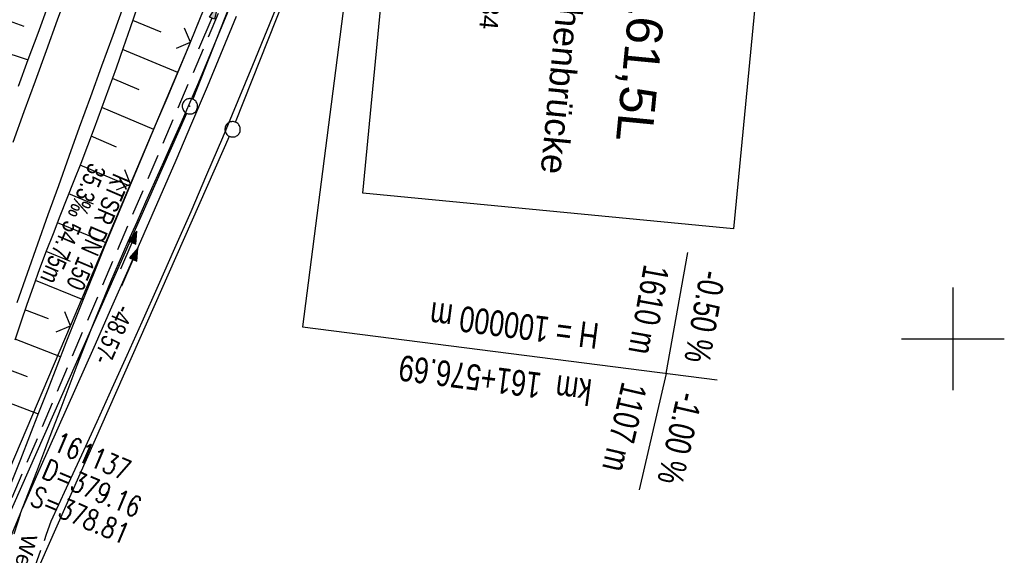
# Model space of a CAD drawing. Extents: x 510932 to 511602, y 463659 to 464636.
# Tile 35 of 81: x 511309 to 511405, y 463879 to 463931. Entities that reach past the tile are written whole.
import ezdxf
from ezdxf.enums import TextEntityAlignment as Align

# ---------------------------------------------------------------- set-up
doc = ezdxf.new("R2010")
doc.units = 0
doc.header["$LTSCALE"] = 10
doc.header["$MEASUREMENT"] = 0
for name, pattern in [('AUSGEZOGEN', [0]), ('LT00', [0]), ('LT11', [0.3, 0.2, -0.1]), ('STRICHLINIE2', [0.375, 0.25, -0.125])]:
    doc.linetypes.add(name, pattern=pattern)
doc.layers.get('0').update_dxf_attribs({"linetype": 'LT00'})
for name, color, linetype in [('--EK_FBR', 1, 'LT00'), ('--EK_Halt-Pfeil', 4, 'LT00'), ('--EK_Haltung', 7, 'STRICHLINIE2'), ('--EK_Haltung-Text', 140, 'LT00'), ('--EK_Schacht-Text', 5, 'LT00'), ('--EL_DFK_AB_L', 21, 'LT00'), ('--EL_DFK_AB_P', 7, 'LT00'), ('--EL_Halt-Pfeil', 4, 'LT00'), ('--EL_Haltung', 182, 'STRICHLINIE2'), ('--EL_Haltung-Text', 182, 'LT00'), ('-GRA-20O', 20, 'LT00'), ('ABSTAND', 8, 'LT00'), ('BW_TEXT_A', 20, 'AUSGEZOGEN'), ('DFK_AB_L', 21, 'LT00'), ('DFK_AB_P', 7, 'LT00'), ('DFK_GZPKT', 250, 'LT00'), ('DFK_KATASTER', 250, 'LT00'), ('FELDWEG_TEXT', 1, 'Continuous'), ('PFEIL', 140, 'AUSGEZOGEN'), ('V104_AFBR_BAB', 250, 'LT00'), ('V104_BOESCH', 250, 'LT00'), ('V104_BOSCHUNG', 250, 'LT00'), ('V104_FELDWEG', 250, 'LT11'), ('V104_GRABEN', 250, 'LT00'), ('V104_RASTER', 250, 'LT00'), ('V104_ZAUN', 40, 'LT00')]:
    doc.layers.add(name, color=color, linetype=linetype)
doc.styles.add('Beschrift', font='ARIAL.TTF')
doc.styles.add('Haltungsbeschriftung', font='ARIAL.TTF', dxfattribs={"width": 0.75})
doc.styles.add('schachtbeschriftung', font='romans.shx', dxfattribs={"width": 0.75, "height": 2})
doc.styles.get("Standard").update_dxf_attribs({"font": 'ARIAL.TTF'})

# ---------------------------------------------------------------- blocks, each defined once
blk = doc.blocks.new('SYMB7010')
at = {"color": 0, "linetype": 'ByBlock'}
for points in [[(-0.031408, 0.499213), (-0.093728, 0.49134), (-0.15457, 0.475719), (-0.212975, 0.452595), (-0.268021, 0.422333), (-0.31884, 0.385411), (-0.36463, 0.342411), (-0.40467, 0.29401), (-0.438329, 0.240973), (-0.465074, 0.184136), (-0.484486, 0.124395), (-0.496256, 0.062692), (-0.5002, 0)], [(-0.5002, 0), (-0.496256, -0.062692), (-0.484486, -0.124395), (-0.465075, -0.184136), (-0.438329, -0.240973), (-0.404671, -0.29401), (-0.36463, -0.342411), (-0.31884, -0.385411), (-0.268021, -0.422333), (-0.212975, -0.452595), (-0.154571, -0.475719), (-0.093728, -0.49134), (-0.031408, -0.499213), (0.031408, -0.499213)], [(0.5002, 0), (0.496256, 0.062692), (0.484485, 0.124395), (0.465074, 0.184136), (0.438329, 0.240973), (0.40467, 0.29401), (0.36463, 0.342411), (0.31884, 0.385411), (0.268021, 0.422333), (0.212975, 0.452595), (0.15457, 0.475719), (0.093728, 0.49134), (0.031408, 0.499213), (-0.031408, 0.499213)], [(0.031408, -0.499213), (0.093728, -0.491341), (0.15457, -0.475719), (0.212975, -0.452595), (0.268021, -0.422333), (0.31884, -0.385411), (0.36463, -0.342411), (0.404671, -0.294011), (0.438329, -0.240974), (0.465075, -0.184136), (0.484486, -0.124395), (0.496256, -0.062692), (0.500201, 0)]]:
    blk.add_lwpolyline(points, dxfattribs=at)
blk = doc.blocks.new('SYMB0003')
at = {"color": 0, "linetype": 'ByBlock'}
for p, q in [((-0.015712, 0), (0.010166, 0.012015)), ((0, -0.021257), (-0.015712, 0)), ((0.010166, 0.012015), (0, -0.021257))]:
    blk.add_line(p, q, dxfattribs=at)
for points in [[(-0.031395, 0.499013), (-0.093691, 0.491144), (-0.154509, 0.475528), (-0.21289, 0.452414), (-0.267913, 0.422164), (-0.318712, 0.385257), (-0.364484, 0.342274), (-0.404509, 0.293893), (-0.438154, 0.240877), (-0.464888, 0.184062), (-0.484292, 0.124345), (-0.496058, 0.062667), (-0.5, 0)], [(-0.5, 0), (-0.496058, -0.062667), (-0.484292, -0.124345), (-0.464888, -0.184062), (-0.438154, -0.240877), (-0.404509, -0.293893), (-0.364485, -0.342274), (-0.318712, -0.385257), (-0.267914, -0.422164), (-0.21289, -0.452414), (-0.154509, -0.475529), (-0.093691, -0.491144), (-0.031395, -0.499014), (0.031395, -0.499014)], [(0.5, 0), (0.496057, 0.062667), (0.484292, 0.124345), (0.464888, 0.184062), (0.438153, 0.240877), (0.404509, 0.293893), (0.364484, 0.342274), (0.318712, 0.385257), (0.267913, 0.422164), (0.21289, 0.452414), (0.154509, 0.475528), (0.093691, 0.491144), (0.031395, 0.499013), (-0.031395, 0.499013)], [(0.031395, -0.499014), (0.093691, -0.491144), (0.154509, -0.475529), (0.21289, -0.452414), (0.267914, -0.422164), (0.318712, -0.385257), (0.364485, -0.342274), (0.404509, -0.293893), (0.438154, -0.240877), (0.464889, -0.184062), (0.484292, -0.124345), (0.496058, -0.062667), (0.5, 0)]]:
    blk.add_lwpolyline(points, dxfattribs=at)
blk = doc.blocks.new('Pfreil3')
at = {"layer": 'PFEIL'}
blk.add_hatch(color=256, dxfattribs=at).paths.add_polyline_path([(-1.549, 0.273), (-1.549, -0.273), (0, 0)])
for p, q in [((-1.549, 0), (-4.831, 0)), ((-1.549, -0.273), (-1.549, 0.273)), ((-1.549, 0.273), (0, 0)), ((0, 0), (-1.549, -0.273))]:
    blk.add_line(p, q, dxfattribs=at)
blk = doc.blocks.new('SYMB0024')
at = {"color": 0, "linetype": 'ByBlock'}
for p, q in [((-0.5, 0.5), (0, 0)), ((0, 0), (0.5, 0.5))]:
    blk.add_line(p, q, dxfattribs=at)
blk = doc.blocks.new('SYMB0070')
at = {"color": 0, "linetype": 'ByBlock'}
for p, q in [((-0.5, 0), (0.2, 0)), ((0.5, 0), (0.2, 0.1)), ((0.2, 0.1), (0.2, 0)), ((0.468, 0), (0.21, 0.086)), ((0.21, 0.086), (0.21, -0.086)), ((0.21, -0.086), (0.468, 0)), ((0.22, -0.072), (0.437, 0)), ((0.23, -0.058), (0.405, 0)), ((0.24, -0.045), (0.374, 0)), ((0.342, 0), (0.25, 0.031)), ((0.25, 0.031), (0.25, -0.031)), ((0.25, -0.031), (0.342, 0)), ((0.26, -0.017), (0.31, 0)), ((0.27, -0.003), (0.279, 0))]:
    blk.add_line(p, q, dxfattribs=at)
for points in [[(0.2, 0), (0.2, -0.1), (0.5, 0)], [(0.437, 0), (0.22, 0.072), (0.22, -0.072)], [(0.405, 0), (0.23, 0.058), (0.23, -0.058)], [(0.374, 0), (0.24, 0.045), (0.24, -0.045)], [(0.31, 0), (0.26, 0.017), (0.26, -0.017)], [(0.279, 0), (0.27, 0.003), (0.27, -0.003)]]:
    blk.add_lwpolyline(points, dxfattribs=at)

msp = doc.modelspace()

# ---------------------------------------------------------------- linework, layer by layer
at = {"layer": '--EK_FBR'}
for points in [[(511313.862, 463934.012), (511312.779, 463931.031), (511311.696, 463928.051), (511310.613, 463925.07), (511309.527, 463922.09), (511308.438, 463919.112)], [(511319.265, 463932.527), (511318.174, 463929.544), (511317.085, 463926.561), (511316, 463923.576), (511314.92, 463920.589), (511313.898, 463917.745), (511312.881, 463914.9), (511311.867, 463912.054), (511310.854, 463909.207), (511309.841, 463906.361), (511308.825, 463903.515)]]:
    msp.add_lwpolyline(points, dxfattribs=at)
at = {"layer": '--EK_Haltung'}
msp.add_line((511308.385, 463884.546), (511329.258, 463933.529), dxfattribs=at)
at = {"layer": '--EL_DFK_AB_L'}
for p, q in [((511342.275, 463964.652), (511325.965, 463923.337)), ((511306.334, 463878.916), (511325.387, 463921.954))]:
    msp.add_line(p, q, dxfattribs=at)
at = {"layer": '--EL_Haltung'}
msp.add_line((511308.385, 463884.546), (511329.258, 463933.529), dxfattribs=at)
at = {"layer": '-GRA-20O'}
for q in [(511374.177, 463908.388), (511369.439, 463885.291)]:
    msp.add_line((511372.065, 463896.624), q, dxfattribs=at)
at = {"layer": '-GRA-20O', "flags": 128}
msp.add_lwpolyline([(511292.583, 463955.567), (511342.81, 463949.119), (511336.655, 463901.17), (511377.024, 463895.988)], dxfattribs=at)
at = {"layer": 'BW_TEXT_A'}
msp.add_lwpolyline([(511382.758, 463953.584), (511378.63, 463910.716), (511342.524, 463914.193), (511346.652, 463957.061)], close=True, dxfattribs=at)
at = {"layer": 'DFK_AB_L'}
for p, q in [((511342.275, 463964.652), (511325.965, 463923.337)), ((511306.334, 463878.916), (511325.387, 463921.954))]:
    msp.add_line(p, q, dxfattribs=at)
at = {"layer": 'DFK_KATASTER'}
for p, q in [((511330.126, 463921.097), (511346.895, 463963.582)), ((511310.244, 463876.126), (511329.547, 463919.714))]:
    msp.add_line(p, q, dxfattribs=at)
at = {"layer": 'V104_AFBR_BAB'}
for points in [[(511313.862, 463934.012), (511312.779, 463931.031), (511311.696, 463928.051), (511310.613, 463925.07), (511309.527, 463922.09), (511308.438, 463919.112)], [(511334.581, 463933.47), (511333.192, 463930.03), (511331.788, 463926.596), (511330.369, 463923.168), (511328.853, 463919.559), (511327.319, 463915.958), (511325.767, 463912.364), (511324.198, 463908.777), (511322.615, 463905.197), (511321.018, 463901.623), (511319.557, 463898.382), (511318.087, 463895.145), (511316.61, 463891.911), (511315.127, 463888.679), (511313.642, 463885.449), (511312.154, 463882.22)], [(511319.265, 463932.527), (511318.174, 463929.544), (511317.085, 463926.561), (511316, 463923.576), (511314.92, 463920.589), (511313.898, 463917.745), (511312.881, 463914.9), (511311.867, 463912.054), (511310.854, 463909.207), (511309.841, 463906.361), (511308.825, 463903.515)], [(511309.375, 463883.474), (511311.123, 463887.4), (511312.871, 463891.326), (511314.616, 463895.253), (511316.358, 463899.182), (511318.097, 463903.112), (511319.669, 463906.68), (511321.235, 463910.25), (511322.793, 463913.824), (511324.341, 463917.402), (511325.877, 463920.985), (511327.399, 463924.574), (511330.243, 463931.4)]]:
    msp.add_lwpolyline(points, dxfattribs=at)
at = {"layer": 'V104_BOESCH'}
for points in [[(511320.565, 463932.245), (511319.88, 463930.284), (511319.193, 463928.324), (511318.503, 463926.365), (511317.805, 463924.409), (511317.096, 463922.457), (511316.373, 463920.51), (511315.719, 463918.792), (511315.055, 463917.077), (511314.385, 463915.365), (511313.711, 463913.654), (511313.038, 463911.942), (511312.369, 463910.23), (511311.707, 463908.515), (511311.057, 463906.795), (511310.421, 463905.071), (511309.804, 463903.34), (511309.21, 463901.608), (511308.632, 463899.871)], [(511311.824, 463932.328), (511310.865, 463929.739), (511309.913, 463927.148), (511308.971, 463924.553)]]:
    msp.add_lwpolyline(points, dxfattribs=at)
at = {"layer": 'V104_BOSCHUNG'}
for p, q in [((511308.085, 463930.956), (511309.512, 463930.447)), ((511322.894, 463929.851), (511320.128, 463930.994)), ((511307.041, 463928.091), (511309.924, 463927.177)), ((511324.505, 463925.928), (511319.139, 463928.168)), ((511320.741, 463924.248), (511318.14, 463925.345)), ((511322.173, 463920.376), (511317.123, 463922.529)), ((511318.54, 463918.664), (511316.072, 463919.716)), ((511319.847, 463914.856), (511314.988, 463916.905)), ((511316.29, 463913.101), (511313.888, 463914.103)), ((511317.546, 463909.338), (511312.787, 463911.301)), ((511314.056, 463907.532), (511311.699, 463908.493)), ((511315.293, 463903.799), (511310.642, 463905.674)), ((511311.91, 463901.929), (511309.626, 463902.828)), ((511313.103, 463898.246), (511308.666, 463899.972)), ((511309.88, 463896.281), (511307.74, 463897.104)), ((511310.933, 463892.663), (511306.833, 463894.238))]:
    msp.add_line(p, q, dxfattribs=at)
at = {"layer": 'V104_FELDWEG', "flags": 128}
for points in [[(511298.518, 463779.687), (511298.743, 463783.055), (511298.971, 463786.422), (511299.203, 463789.789), (511299.441, 463793.156), (511299.687, 463796.522), (511299.945, 463799.887), (511300.215, 463803.252), (511300.499, 463806.607), (511300.795, 463809.962), (511301.103, 463813.315), (511301.419, 463816.667), (511301.743, 463820.018), (511302.072, 463823.367), (511302.404, 463826.715), (511302.637, 463829.056), (511302.868, 463831.397), (511303.095, 463833.739), (511303.314, 463836.081), (511303.523, 463838.425), (511303.719, 463840.772), (511303.901, 463843.12), (511304.064, 463845.472), (511304.207, 463847.828), (511304.327, 463850.188), (511304.4, 463851.906), (511304.463, 463853.625), (511304.525, 463855.345), (511304.588, 463857.064), (511304.659, 463858.782), (511304.743, 463860.498), (511304.846, 463862.21), (511304.972, 463863.918), (511305.128, 463865.621), (511305.317, 463867.318), (511305.547, 463869.007), (511305.821, 463870.687), (511306.146, 463872.359), (511306.463, 463873.764), (511306.814, 463875.163), (511307.195, 463876.557), (511307.601, 463877.946), (511308.027, 463879.331), (511308.468, 463880.714), (511308.919, 463882.095), (511309.375, 463883.474)], [(511312.154, 463882.22), (511311.695, 463880.939), (511311.239, 463879.658), (511310.792, 463878.374), (511310.358, 463877.088), (511309.939, 463875.798), (511309.542, 463874.503), (511309.169, 463873.203), (511308.825, 463871.896), (511308.441, 463870.258), (511308.104, 463868.609), (511307.81, 463866.951), (511307.555, 463865.284), (511307.334, 463863.61), (511307.143, 463861.93), (511306.979, 463860.244), (511306.836, 463858.554), (511306.711, 463856.861), (511306.599, 463855.166), (511306.497, 463853.47), (511306.4, 463851.774), (511306.304, 463850.079), (511306.102, 463846.674), (511305.889, 463843.276), (511305.667, 463839.884), (511305.436, 463836.496), (511305.199, 463833.111), (511304.958, 463829.726), (511304.714, 463826.341), (511304.378, 463821.711), (511304.04, 463817.078), (511303.696, 463812.444), (511303.346, 463807.809), (511302.987, 463803.175), (511302.677, 463799.257), (511302.36, 463795.34), (511302.039, 463791.423), (511301.714, 463787.508), (511301.387, 463783.592), (511301.059, 463779.677)]]:
    msp.add_lwpolyline(points, dxfattribs=at)
at = {"layer": 'V104_GRABEN'}
for points in [[(511329.338, 463931.773), (511328.415, 463929.493), (511327.477, 463927.22), (511326.521, 463924.953), (511325.682, 463923.005), (511324.831, 463921.061), (511323.971, 463919.12), (511323.106, 463917.182), (511322.238, 463915.245), (511321.371, 463913.308), (511320.507, 463911.369), (511319.651, 463909.427), (511318.804, 463907.481), (511317.97, 463905.53), (511317.151, 463903.572), (511316.316, 463901.519), (511315.497, 463899.459), (511314.692, 463897.393), (511313.897, 463895.323), (511313.108, 463893.25), (511312.321, 463891.177), (511311.534, 463889.104), (511310.741, 463887.033), (511309.94, 463884.965), (511309.127, 463882.902), (511308.298, 463880.846)], [(511308.313, 463885.995), (511309.213, 463888.264), (511310.104, 463890.536), (511310.991, 463892.81), (511311.874, 463895.086), (511312.759, 463897.361), (511313.646, 463899.635), (511314.54, 463901.907), (511315.443, 463904.174), (511316.42, 463906.592), (511317.409, 463909.005), (511318.407, 463911.414), (511319.412, 463913.82), (511320.422, 463916.224), (511321.435, 463918.626), (511322.448, 463921.029), (511323.46, 463923.432), (511324.467, 463925.837), (511325.67, 463928.728), (511326.865, 463931.622)]]:
    msp.add_lwpolyline(points, dxfattribs=at)
at = {"layer": 'V104_RASTER'}
for p, q in [((511400, 463904.999), (511400, 463894.999)), ((511395.001, 463899.999), (511405.001, 463899.999))]:
    msp.add_line(p, q, dxfattribs=at)
at = {"layer": 'V104_ZAUN'}
for p, q in [((511325.75, 463928.873), (511331.348, 463942.789)), ((511314.052, 463901.248), (511319.906, 463915.059)), ((511308.198, 463887.437), (511314.052, 463901.248))]:
    msp.add_line(p, q, dxfattribs=at)
msp.add_lwpolyline([(511319.906, 463915.059), (511325.53, 463928.328), (511325.75, 463928.873)], dxfattribs=at)

# ---------------------------------------------------------------- block references
at = {"layer": '--EK_Halt-Pfeil', "xscale": 3.9999999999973, "yscale": 4, "zscale": 4, "rotation": 66.91937000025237}
msp.add_blockref('SYMB0070', (511319.741, 463908.646), dxfattribs=at)
at = {"layer": '--EL_DFK_AB_P', "xscale": 1.500000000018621, "yscale": 1.5, "zscale": 1.5, "rotation": 264.7377099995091}
msp.add_blockref('SYMB0003', (511325.69, 463922.639), dxfattribs=at)
at = {"layer": '--EL_Halt-Pfeil', "xscale": 3.9999999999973, "yscale": 4, "zscale": 4, "rotation": 66.91937000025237}
msp.add_blockref('SYMB0070', (511319.847, 463906.986), dxfattribs=at)
at = {"layer": 'DFK_AB_P', "xscale": 1.500000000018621, "yscale": 1.5, "zscale": 1.5, "rotation": 264.7377099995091}
msp.add_blockref('SYMB0003', (511325.69, 463922.639), dxfattribs=at)
at = {"layer": 'DFK_GZPKT', "xscale": 1.500000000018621, "yscale": 1.5, "zscale": 1.5, "rotation": 264.7377099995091}
msp.add_blockref('SYMB7010', (511329.85, 463920.399), dxfattribs=at)
at = {"layer": 'PFEIL', "rotation": 66.79202022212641}
msp.add_blockref('Pfreil3', (511328.445, 463932.645), dxfattribs=at)
at = {"layer": 'V104_ZAUN', "yscale": 2.099999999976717, "zscale": 2.1}
for p, xscale, rotation in [((511325.75, 463928.873), 2.100000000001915, 68.08400999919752), ((511319.906, 463915.059), 2.100000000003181, 67.03085000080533), ((511314.052, 463901.248), 2.100000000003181, 67.03085000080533)]:
    msp.add_blockref('SYMB0024', p, dxfattribs=dict(at, xscale=xscale, rotation=rotation))

# ---------------------------------------------------------------- texts
at = {"layer": '--EK_Haltung-Text', "style": 'Haltungsbeschriftung', "width": 0.75}
for s, p in [('35.3‰ 54.75m', (511315.921, 463917.229)), ('KTSR DN 150', (511318.276, 463916.225))]:
    msp.add_text(s, height=1.8, rotation=-113.08062, dxfattribs=at).set_placement(p)
at = {"layer": '--EK_Schacht-Text', "style": 'schachtbeschriftung', "width": 0.75}
for s, p in [('161137', (511312.253, 463889.159)), ('D=379.16', (511311.124, 463886.51)), ('S=378.81', (511309.995, 463883.86))]:
    msp.add_text(s, height=2, rotation=-23.08062, dxfattribs=at).set_placement(p)
at = {"layer": '--EL_Haltung-Text', "style": 'Haltungsbeschriftung', "width": 0.75}
msp.add_text('KTSR DN 150', height=1.8, rotation=-113.08062, dxfattribs=at).set_placement((511318.276, 463916.225))
at = {"layer": '-GRA-20O', "style": 'Beschrift', "width": 0.75}
msp.add_text('1610 m', height=2.5, rotation=259.82292, dxfattribs=at).set_placement((511370.841, 463898.294), align=Align.TOP_RIGHT)
msp.add_text('-0.50 %%%', height=2.5, rotation=259.82292, dxfattribs=at).set_placement((511373.82, 463897.911), align=Align.RIGHT)
for s, rotation, p in [('H = 100000 m', 172.68463, (511365.313, 463899.003)), ('1107 m', 256.95733, (511370.229, 463895.348))]:
    msp.add_text(s, height=2.5, rotation=rotation, dxfattribs=at).set_placement(p, align=Align.TOP_LEFT)
for s, rotation, p in [('km  161+576.69', 172.68463, (511364.931, 463896.028)), ('-1.00 %%%', 256.95733, (511373.22, 463894.964))]:
    msp.add_text(s, height=2.5, rotation=rotation, dxfattribs=at).set_placement(p)
at = {"layer": 'ABSTAND', "width": 0.75}
msp.add_text(' -48.57-', height=1.8, rotation=-113.8775, dxfattribs=at).set_placement((511318.845, 463903.939))
at = {"layer": 'BW_TEXT_A', "insert": (511379.601, 463950.923), "char_height": 2, "width": 37.55462, "attachment_point": 1, "rotation": 264.4992, "style": 'Beschrift'}
msp.add_mtext('\\pt10,14;{\\Funir_o|c0;\\H1.75x;6638775}\\P\\ptz;{\\H1.75x;N_93_V161,5L\\W0.8;\\P\\H0.3714x;\\W1;\\P\\H1.924x;Verkehrszeichenbrücke\\P\\H0.1999x;\\P\\H3.602x;\\P\\pt14;bei  Km^I161.534\\PLänge^I9.22 m\\PHöhe^I5.26 m}', dxfattribs=at)
at = {"layer": 'FELDWEG_TEXT', "insert": (511308.945, 463881.182), "char_height": 1.5, "attachment_point": 7, "rotation": 256.66255, "style": 'Beschrift'}
msp.add_mtext('Weg', dxfattribs=at)

doc.saveas('drawing.dxf')
